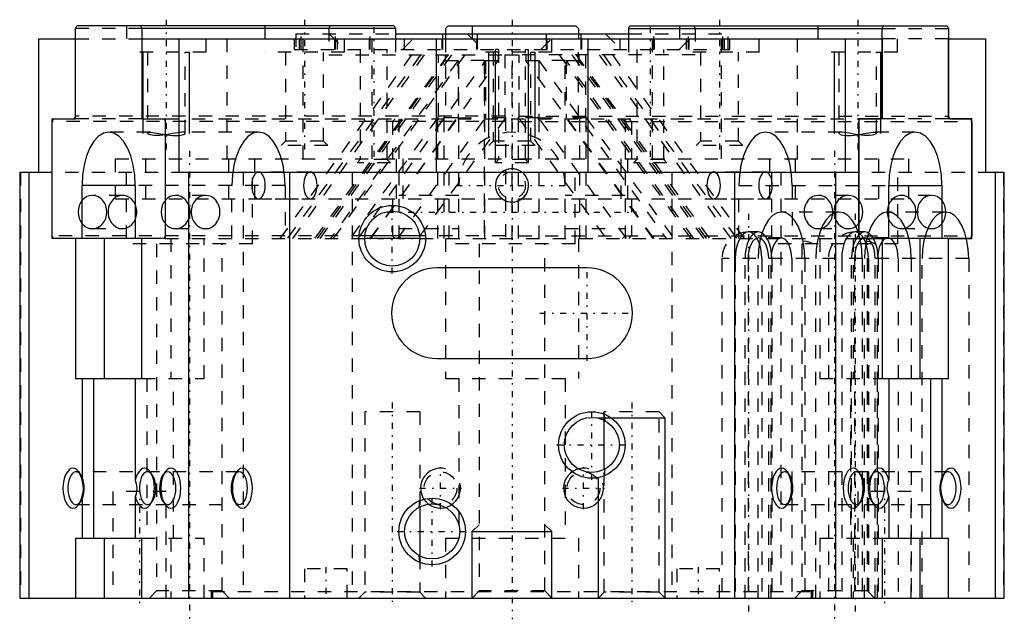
# Model space of a CAD drawing. Extents: x -37 to 37, y -1.6 to 43.5.
import ezdxf

# ---------------------------------------------------------------- set-up
doc = ezdxf.new("R2010")
doc.units = 0
doc.linetypes.add('CENTER', pattern=[1.5, 0.45, -0.5, 0.05, -0.5])
doc.linetypes.add('DASHED', pattern=[2, 1, -1])
for name, color, linetype in [('AM_0', 7, 'CONTINUOUS'), ('AM_2', 5, 'CONTINUOUS'), ('AM_3', 6, 'DASHED'), ('AM_5', 3, 'CONTINUOUS'), ('AM_7', 4, 'CENTER')]:
    doc.layers.add(name, color=color, linetype=linetype)

msp = doc.modelspace()

# ---------------------------------------------------------------- linework, layer by layer
at = {"layer": 'AM_0'}
for p, q in [((-32.811, 42.8), (-32.711, 43)), ((-8.858, 43), (-32.711, 43)), ((-27.911, 43), (-27.811, 42.8)), ((-8.858, 43), (-8.758, 42.8)), ((-4.8, 43), (-5, 42.8)), ((-4.8, 43), (4.8, 43)), ((5, 42.8), (4.8, 43)), ((8.758, 42.8), (8.858, 43)), ((8.858, 43), (32.711, 43)), ((27.811, 42.8), (27.911, 43)), ((32.711, 43), (32.811, 42.8)), ((-32.811, 36.2), (-32.811, 42.8)), ((-8.758, 42.8), (-27.811, 42.8)), ((-27.811, 42.8), (-27.811, 36.2)), ((-8.758, 42.8), (-8.758, 42)), ((-8.758, 42.4), (8.758, 42.4)), ((-5, 42.8), (-5, 42.4)), ((5, 42.8), (5, 42.4)), ((8.758, 42.8), (8.758, 42)), ((8.758, 42.8), (27.811, 42.8)), ((27.811, 36.2), (27.811, 42.8)), ((32.811, 42.8), (32.811, 36.2)), ((-35.584, 42), (-32.811, 42)), ((-35.584, 42), (-35.584, 32)), ((-32.811, 36), (-32.811, 42)), ((-27.811, 42), (27.811, 42)), ((-27.811, 42), (-27.811, 36)), ((-25.038, 42), (-25.038, 32)), ((25.038, 42), (25.038, 32)), ((27.811, 42), (27.811, 36)), ((32.811, 42), (35.584, 42)), ((32.811, 36), (32.811, 42)), ((35.584, 42), (35.584, 32)), ((-34.561, 35.8), (-34.461, 36)), ((-34.561, 27), (-34.561, 36)), ((-34.561, 36), (-32.811, 36)), ((-34.561, 27.2), (-34.561, 35.8)), ((-34.461, 36), (-32.911, 36)), ((-32.911, 36), (-32.811, 36.2)), ((-27.811, 36.2), (-27.711, 36)), ((-27.811, 36), (-26.061, 36)), ((-27.711, 36), (-26.161, 36)), ((-26.161, 36), (-26.061, 35.8)), ((-26.061, 36), (-26.061, 27)), ((-26.061, 35.8), (-26.061, 27.2)), ((26.061, 35.8), (26.161, 36)), ((26.061, 36), (26.061, 27)), ((27.811, 36), (26.061, 36)), ((26.061, 27.2), (26.061, 35.8)), ((26.161, 36), (27.711, 36)), ((27.711, 36), (27.811, 36.2)), ((32.811, 36.2), (32.911, 36)), ((34.561, 36), (32.811, 36)), ((32.911, 36), (34.461, 36)), ((34.461, 36), (34.561, 35.8)), ((34.561, 27), (34.561, 36)), ((34.561, 35.8), (34.561, 27.2)), ((-37, 32), (-37, 0)), ((-37, 32), (-35.584, 32)), ((-36.311, 32), (-36.311, 0)), ((-25.038, 32), (25.038, 32)), ((-24.311, 32), (-24.311, 0)), ((-16.733, 32), (-16.733, 0)), ((16.733, 32), (16.733, 0)), ((24.311, 32), (24.311, 0)), ((35.584, 32), (37, 32)), ((36.311, 32), (36.311, 0)), ((37, 0), (37, 32)), ((-32.311, 27), (-32.311, 31)), ((-28.311, 31), (-28.311, 27)), ((28.311, 27), (28.311, 31)), ((32.311, 31), (32.311, 27)), ((-34.461, 27), (-34.561, 27.2)), ((-32.811, 27), (-34.561, 27)), ((-26.161, 27), (-34.461, 27)), ((-32.811, 27), (-32.811, 16.5)), ((-26.061, 27), (-27.811, 27)), ((-27.811, 16.5), (-27.811, 27)), ((-26.061, 27.2), (-26.161, 27)), ((-6.933, 27), (-11.067, 27)), ((-6.943, 27.2), (-11.057, 27.2)), ((26.161, 27), (26.061, 27.2)), ((26.061, 27), (27.811, 27)), ((34.461, 27), (26.161, 27)), ((27.811, 27), (27.811, 16.5)), ((32.811, 27), (34.561, 27)), ((32.811, 16.5), (32.811, 27)), ((34.561, 27.2), (34.461, 27)), ((5.65, 24.8), (-5.65, 24.8)), ((-5.65, 18), (5.65, 18)), ((-32.811, 16.5), (-27.811, 16.5)), ((-32.311, 16.5), (-32.311, 8.849)), ((-28.311, 16.5), (-28.311, 8.849)), ((27.811, 16.5), (32.811, 16.5)), ((28.311, 16.5), (28.311, 8.849)), ((32.311, 16.5), (32.311, 8.849)), ((6.933, 9.656), (6.933, 13.344)), ((-32.311, 7.651), (-32.311, 4.5)), ((-28.311, 7.651), (-28.311, 4.5)), ((28.311, 7.651), (28.311, 4.5)), ((32.311, 7.651), (32.311, 4.5)), ((-6.933, 6.844), (-6.933, 3.156)), ((-32.811, 4.5), (-32.811, 0)), ((-32.811, 4.5), (-27.811, 4.5)), ((-27.811, 0), (-27.811, 4.5)), ((27.811, 4.5), (27.811, 0)), ((27.811, 4.5), (32.811, 4.5)), ((32.811, 0), (32.811, 4.5)), ((-37, 0), (37, 0))]:
    msp.add_line(p, q, dxfattribs=at)
for points in [[(-28.311, 31), (-28.349, 31.78), (-28.463, 32.531), (-28.648, 33.222), (-28.897, 33.828), (-29.2, 34.326), (-29.546, 34.696), (-29.921, 34.923), (-30.311, 35), (-30.701, 34.923), (-31.076, 34.696), (-31.422, 34.326), (-31.725, 33.828), (-31.974, 33.222), (-32.159, 32.531), (-32.272, 31.78), (-32.311, 31)], [(32.311, 31), (32.272, 31.78), (32.159, 32.531), (31.974, 33.222), (31.725, 33.828), (31.422, 34.326), (31.076, 34.696), (30.701, 34.923), (30.311, 35), (29.921, 34.923), (29.546, 34.696), (29.2, 34.326), (28.897, 33.828), (28.648, 33.222), (28.463, 32.531), (28.349, 31.78), (28.311, 31)], [(-28.311, 29.557), (-28.425, 29.767), (-28.573, 29.947), (-28.748, 30.089), (-28.945, 30.189), (-29.154, 30.242), (-29.369, 30.246), (-29.58, 30.201), (-29.779, 30.109), (-29.959, 29.974), (-30.111, 29.8), (-30.232, 29.595), (-30.315, 29.367), (-30.357, 29.124), (-30.357, 28.876), (-30.315, 28.633), (-30.232, 28.405), (-30.111, 28.2), (-29.959, 28.026), (-29.779, 27.891), (-29.58, 27.799), (-29.369, 27.754), (-29.154, 27.758), (-28.945, 27.811), (-28.748, 27.911), (-28.573, 28.053), (-28.425, 28.233), (-28.311, 28.443)], [(28.311, 28.443), (28.425, 28.233), (28.573, 28.053), (28.748, 27.911), (28.945, 27.811), (29.154, 27.758), (29.369, 27.754), (29.58, 27.799), (29.779, 27.891), (29.959, 28.026), (30.111, 28.2), (30.232, 28.405), (30.315, 28.633), (30.357, 28.876), (30.357, 29.124), (30.315, 29.367), (30.232, 29.595), (30.111, 29.8), (29.959, 29.974), (29.779, 30.109), (29.58, 30.201), (29.369, 30.246), (29.154, 30.242), (28.945, 30.189), (28.748, 30.089), (28.573, 29.947), (28.425, 29.767), (28.311, 29.557)], [(-32.311, 8.849), (-32.382, 9.105), (-32.477, 9.327), (-32.591, 9.509), (-32.721, 9.643), (-32.861, 9.725), (-33.006, 9.75), (-33.151, 9.718), (-33.291, 9.631), (-33.419, 9.492), (-33.532, 9.305), (-33.624, 9.078), (-33.692, 8.82), (-33.734, 8.541), (-33.748, 8.25), (-33.734, 7.959), (-33.692, 7.68), (-33.624, 7.422), (-33.532, 7.195), (-33.419, 7.008), (-33.291, 6.869), (-33.151, 6.782), (-33.006, 6.75), (-32.861, 6.775), (-32.721, 6.857), (-32.591, 6.991), (-32.477, 7.173), (-32.382, 7.395), (-32.311, 7.651)], [(-28.311, 7.651), (-28.24, 7.395), (-28.145, 7.173), (-28.031, 6.991), (-27.901, 6.857), (-27.761, 6.775), (-27.615, 6.75), (-27.47, 6.782), (-27.331, 6.869), (-27.203, 7.008), (-27.09, 7.195), (-26.998, 7.422), (-26.93, 7.68), (-26.888, 7.959), (-26.873, 8.25), (-26.888, 8.541), (-26.93, 8.82), (-26.998, 9.078), (-27.09, 9.305), (-27.203, 9.492), (-27.331, 9.631), (-27.47, 9.718), (-27.615, 9.75), (-27.761, 9.725), (-27.901, 9.643), (-28.031, 9.509), (-28.145, 9.327), (-28.24, 9.105), (-28.311, 8.849)], [(28.311, 8.849), (28.24, 9.105), (28.145, 9.327), (28.031, 9.509), (27.901, 9.643), (27.761, 9.725), (27.615, 9.75), (27.47, 9.718), (27.331, 9.631), (27.203, 9.492), (27.09, 9.305), (26.998, 9.078), (26.93, 8.82), (26.888, 8.541), (26.873, 8.25), (26.888, 7.959), (26.93, 7.68), (26.998, 7.422), (27.09, 7.195), (27.203, 7.008), (27.331, 6.869), (27.47, 6.782), (27.615, 6.75), (27.761, 6.775), (27.901, 6.857), (28.031, 6.991), (28.145, 7.173), (28.24, 7.395), (28.311, 7.651)], [(32.311, 7.651), (32.382, 7.395), (32.477, 7.173), (32.591, 6.991), (32.721, 6.857), (32.861, 6.775), (33.006, 6.75), (33.151, 6.782), (33.291, 6.869), (33.419, 7.008), (33.532, 7.195), (33.624, 7.422), (33.692, 7.68), (33.734, 7.959), (33.748, 8.25), (33.734, 8.541), (33.692, 8.82), (33.624, 9.078), (33.532, 9.305), (33.419, 9.492), (33.291, 9.631), (33.151, 9.718), (33.006, 9.75), (32.861, 9.725), (32.721, 9.643), (32.591, 9.509), (32.477, 9.327), (32.382, 9.105), (32.311, 8.849)], [(-32.487, 9.348), (-32.598, 9.434), (-32.716, 9.476), (-32.835, 9.471), (-32.951, 9.421), (-33.061, 9.327), (-33.159, 9.192), (-33.242, 9.022), (-33.308, 8.823), (-33.353, 8.603), (-33.376, 8.369), (-33.376, 8.131), (-33.353, 7.897), (-33.308, 7.677), (-33.242, 7.478), (-33.159, 7.308), (-33.061, 7.173), (-32.951, 7.079), (-32.835, 7.029), (-32.716, 7.024), (-32.598, 7.066), (-32.487, 7.152)], [(-27.112, 9.348), (-27.223, 9.434), (-27.341, 9.476), (-27.46, 9.471), (-27.576, 9.421), (-27.686, 9.327), (-27.784, 9.192), (-27.867, 9.022), (-27.933, 8.823), (-27.978, 8.603), (-28.001, 8.369), (-28.001, 8.131), (-27.978, 7.897), (-27.933, 7.677), (-27.867, 7.478), (-27.784, 7.308), (-27.686, 7.173), (-27.576, 7.079), (-27.46, 7.029), (-27.341, 7.024), (-27.223, 7.066), (-27.112, 7.152)], [(27.112, 7.152), (27.223, 7.066), (27.341, 7.024), (27.46, 7.029), (27.576, 7.079), (27.686, 7.173), (27.784, 7.308), (27.867, 7.478), (27.933, 7.677), (27.978, 7.897), (28.001, 8.131), (28.001, 8.369), (27.978, 8.603), (27.933, 8.823), (27.867, 9.022), (27.784, 9.192), (27.686, 9.327), (27.576, 9.421), (27.46, 9.471), (27.341, 9.476), (27.223, 9.434), (27.112, 9.348)], [(32.487, 7.152), (32.598, 7.066), (32.716, 7.024), (32.835, 7.029), (32.951, 7.079), (33.061, 7.173), (33.159, 7.308), (33.242, 7.478), (33.308, 7.677), (33.353, 7.897), (33.376, 8.131), (33.376, 8.369), (33.353, 8.603), (33.308, 8.823), (33.242, 9.022), (33.159, 9.192), (33.061, 9.327), (32.951, 9.421), (32.835, 9.471), (32.716, 9.476), (32.598, 9.434), (32.487, 9.348)]]:
    msp.add_lwpolyline(points, dxfattribs=at)
for points in [[(-32.311, 7.651, 0), (-32.236, 7.924, 0), (-32.203, 8.217, 0), (-32.221, 8.489, 0), (-32.283, 8.763, 0), (-32.311, 8.849, 0)], [(-28.311, 8.849, 0), (-28.236, 8.576, 0), (-28.203, 8.283, 0), (-28.221, 8.011, 0), (-28.283, 7.737, 0), (-28.311, 7.651, 0)], [(28.311, 7.651, 0), (28.236, 7.924, 0), (28.203, 8.217, 0), (28.221, 8.489, 0), (28.283, 8.763, 0), (28.311, 8.849, 0)], [(32.311, 8.849, 0), (32.236, 8.576, 0), (32.203, 8.283, 0), (32.221, 8.011, 0), (32.283, 7.737, 0), (32.311, 7.651, 0)]]:
    msp.add_polyline3d(points, dxfattribs=at)
for centre in [(-9, 27), (6, 11.5), (-6, 5)]:
    msp.add_circle(centre, 2.067, dxfattribs=at)
for centre, start, end in [((-5.65, 21.4), 90, 270), ((5.65, 21.4), 270, 90)]:
    msp.add_arc(centre, 3.4, start, end, dxfattribs=at)
at = {"layer": 'AM_2'}
for p, q in [((-5.19, 42), (-5.19, 42.4)), ((-2.592, 42), (-2.592, 42.4)), ((2.592, 42), (2.592, 42.4)), ((5.19, 42), (5.19, 42.4)), ((-5.694, 42), (-5.694, 32)), ((5.694, 42), (5.694, 32)), ((-28.311, 31), (-32.311, 31)), ((28.311, 31), (32.311, 31)), ((-30.646, 27), (-30.646, 16.5)), ((30.646, 27), (30.646, 16.5)), ((-31.445, 16.5), (-31.445, 4.5)), ((31.445, 16.5), (31.445, 4.5)), ((-30.646, 4.5), (-30.646, 0)), ((30.646, 4.5), (30.646, 0))]:
    msp.add_line(p, q, dxfattribs=at)
at = {"layer": 'AM_3'}
for p, q in [((-28.981, 43), (-28.981, 41)), ((-22.981, 41), (-22.981, 43)), ((-18.588, 43), (-18.588, 41)), ((-13.758, 42.8), (-13.658, 43)), ((-12.588, 41), (-12.588, 43)), ((-3, 43), (-3, 41)), ((3, 41), (3, 43)), ((12.588, 43), (12.588, 41)), ((13.658, 43), (13.758, 42.8)), ((18.588, 41), (18.588, 43)), ((22.981, 43), (22.981, 41)), ((28.981, 41), (28.981, 43)), ((-27.811, 42.8), (-32.811, 42.8)), ((-16.247, 42.4), (-16.247, 41.2)), ((-16.247, 42.4), (-8.758, 42.4)), ((-15.845, 41.2), (-15.845, 42.4)), ((-13.758, 42.8), (-13.758, 40.8)), ((-13.752, 42.4), (-12.552, 41.2)), ((-13.253, 41.2), (-13.253, 42.4)), ((-10.655, 41.2), (-10.655, 42.4)), ((-8.232, 41.2), (-7.032, 42.4)), ((-5, 42.4), (-5, 42)), ((-3.36, 42.4), (-2.16, 41.2)), ((2.16, 41.2), (3.36, 42.4)), ((5, 42.4), (5, 42)), ((7.032, 42.4), (8.232, 41.2)), ((8.758, 42.4), (16.247, 42.4)), ((10.655, 41.2), (10.655, 42.4)), ((12.552, 41.2), (13.752, 42.4)), ((13.253, 41.2), (13.253, 42.4)), ((13.758, 42.8), (13.758, 40.8)), ((15.845, 41.2), (15.845, 42.4)), ((16.247, 41.2), (16.247, 42.4)), ((27.811, 42.8), (32.811, 42.8)), ((-32.811, 42), (-27.811, 42)), ((-21.423, 42), (-21.423, 32)), ((-16.363, 42), (-16.363, 41.2)), ((-15.961, 41.2), (-15.961, 42)), ((-15.729, 42), (-15.729, 32)), ((-13.311, 41.2), (-13.311, 42)), ((-13.104, 41.2), (-13.104, 42)), ((-10.713, 41.2), (-10.713, 42)), ((-10.546, 42), (-10.546, 32)), ((-8.758, 42), (-8.758, 40.8)), ((-8.104, 42), (-8.104, 41.2)), ((-5.248, 41.2), (-5.248, 42)), ((-5.19, 41.2), (-5.19, 42)), ((-5, 42), (-5, 36)), ((-2.65, 41.2), (-2.65, 42)), ((-2.592, 41.2), (-2.592, 42)), ((2.592, 41.2), (2.592, 42)), ((2.65, 41.2), (2.65, 42)), ((5, 36), (5, 42)), ((5.19, 41.2), (5.19, 42)), ((5.248, 41.2), (5.248, 42)), ((8.104, 42), (8.104, 41.2)), ((8.758, 42), (8.758, 40.8)), ((10.546, 42), (10.546, 32)), ((10.713, 41.2), (10.713, 42)), ((13.104, 41.2), (13.104, 42)), ((13.311, 41.2), (13.311, 42)), ((15.729, 42), (15.729, 32)), ((15.961, 41.2), (15.961, 42)), ((16.363, 41.2), (16.363, 42)), ((21.423, 42), (21.423, 32)), ((32.811, 42), (27.811, 42)), ((-22.981, 41), (-28.981, 41)), ((-27.406, 41), (-27.406, 34.935)), ((-24.556, 34.935), (-24.556, 41)), ((-12.588, 41), (-18.588, 41)), ((-7.556, 40.8), (-17.441, 27)), ((-17.013, 41), (-17.013, 34.325)), ((-6.871, 40.8), (-16.899, 27)), ((-16.466, 27), (-6.581, 40.8)), ((-16.363, 41.2), (16.363, 41.2)), ((-4.821, 40.8), (-14.849, 27)), ((-14.416, 27), (-4.531, 40.8)), ((-14.163, 34.325), (-14.163, 41)), ((-13.758, 40.8), (-0.531, 40.8)), ((-3.556, 40.8), (-13.441, 27)), ((-11.399, 41.2), (-11.399, 32.944)), ((-9.386, 32.944), (-9.386, 41.2)), ((-5.531, 36.2), (-5.531, 40.8)), ((-5.031, 40.8), (-5.031, 40.384)), ((-4, 27), (-4, 40.8)), ((3, 41), (-3, 41)), ((-2.05, 27), (-2.05, 40.8)), ((-1.425, 41), (-1.425, 34.325)), ((-1.031, 40.8), (-1.031, 40.384)), ((-1.006, 41.2), (-1.006, 32.944)), ((-0.531, 40.8), (-0.531, 36.2)), ((-0.531, 40.8), (0.531, 40.8)), ((0, 27), (0, 41.2)), ((13.758, 40.8), (0.531, 40.8)), ((0.531, 36.2), (0.531, 40.8)), ((1.006, 32.944), (1.006, 41.2)), ((1.031, 40.8), (1.031, 40.384)), ((1.425, 34.325), (1.425, 41)), ((2.05, 27), (2.05, 40.8)), ((3.556, 40.8), (13.441, 27)), ((4, 27), (4, 40.8)), ((14.416, 27), (4.531, 40.8)), ((4.821, 40.8), (14.849, 27)), ((5.031, 40.8), (5.031, 40.384)), ((5.531, 40.8), (5.531, 36.2)), ((16.466, 27), (6.581, 40.8)), ((6.871, 40.8), (16.899, 27)), ((7.556, 40.8), (17.441, 27)), ((9.386, 41.2), (9.386, 32.944)), ((11.399, 32.944), (11.399, 41.2)), ((18.588, 41), (12.588, 41)), ((14.163, 41), (14.163, 34.325)), ((17.013, 34.325), (17.013, 41)), ((28.981, 41), (22.981, 41)), ((24.556, 41), (24.556, 34.935)), ((27.406, 34.935), (27.406, 41)), ((-14.618, 27), (-5.031, 40.384)), ((-4.056, 40.384), (-13.643, 27)), ((-11.568, 27), (-1.981, 40.384)), ((-10.618, 27), (-1.031, 40.384)), ((-5.031, 40.384), (-4.056, 40.384)), ((-4.056, 40.384), (-4.056, 36.081)), ((-2.1, 40.384), (-4, 40.384)), ((-2.1, 40.384), (-2.1, 27)), ((-1.981, 40.384), (-1.981, 36.081)), ((-1.981, 40.384), (-1.031, 40.384)), ((10.68, 27), (1.031, 40.384)), ((1.031, 40.384), (2.006, 40.384)), ((2.006, 40.384), (2.006, 36.081)), ((2.006, 40.384), (11.593, 27)), ((4, 40.384), (2.05, 40.384)), ((4.081, 40.384), (4.081, 36.081)), ((13.668, 27), (4.081, 40.384)), ((4.081, 40.384), (5.031, 40.384)), ((14.618, 27), (5.031, 40.384)), ((-0.481, 35.8), (-34.561, 35.8)), ((-0.531, 36.2), (-32.811, 36.2)), ((-27.811, 36), (-32.811, 36)), ((-26.061, 36), (26.061, 36)), ((-5.581, 36.081), (-12.18, 27)), ((-10.655, 27), (-4.056, 36.081)), ((-8.981, 35.8), (-8.781, 36)), ((-8.981, 35.8), (-8.981, 33)), ((-8.58, 27), (-1.981, 36.081)), ((-8.3, 36), (-8.5, 35.8)), ((-8.5, 36), (-8.5, 27)), ((-0.481, 36.081), (-7.08, 27)), ((-5.681, 36), (-5.581, 36.1)), ((-5.581, 36.1), (-5.531, 36.2)), ((-5.581, 27), (-5.581, 36.1)), ((-4.056, 36.081), (-5.581, 36.081)), ((-5, 36.2), (-5.2, 36)), ((-5.1, 27), (-5.1, 36.1)), ((-4.056, 36.081), (-2.1, 36.081)), ((-0.481, 36.081), (-1.981, 36.081)), ((-0.531, 36.2), (-0.481, 36.1)), ((-0.481, 36.1), (-0.481, 27)), ((0.481, 36.1), (0.531, 36.2)), ((0.481, 36), (0.481, 36.1)), ((2.006, 36.081), (0.481, 36.081)), ((0.481, 36.081), (7.08, 27)), ((0.481, 27), (0.481, 36)), ((0.481, 35.8), (34.561, 35.8)), ((0.531, 36.2), (32.811, 36.2)), ((8.605, 27), (2.006, 36.081)), ((2.05, 36.081), (4.081, 36.081)), ((5.581, 36.081), (4.081, 36.081)), ((10.618, 27), (4.081, 36.081)), ((5.2, 36), (5, 36.2)), ((5.1, 27), (5.1, 36.1)), ((5.531, 36.2), (5.581, 36.1)), ((5.581, 36.1), (5.681, 36)), ((5.581, 27), (5.581, 36.1)), ((5.581, 36.081), (12.18, 27)), ((8.5, 35.8), (8.3, 36)), ((8.5, 36), (8.5, 27)), ((8.781, 36), (8.981, 35.8)), ((8.981, 35.8), (8.981, 33)), ((32.811, 36), (27.811, 36)), ((-27.21, 35), (-30.311, 35)), ((-19.053, 35), (-24.751, 35)), ((24.751, 35), (19.053, 35)), ((30.311, 35), (27.21, 35)), ((-17.013, 34.325), (-17.338, 34)), ((-14.163, 34.325), (-17.013, 34.325)), ((-13.838, 34), (-14.163, 34.325)), ((-1.425, 34.325), (-1.75, 34)), ((1.425, 34.325), (-1.425, 34.325)), ((1.75, 34), (1.425, 34.325)), ((14.163, 34.325), (13.838, 34)), ((17.013, 34.325), (14.163, 34.325)), ((17.338, 34), (17.013, 34.325)), ((-13.838, 34), (-17.338, 34)), ((1.75, 34), (-1.75, 34)), ((17.338, 34), (13.838, 34)), ((-29.798, 30), (-29.798, 33)), ((-29.798, 33), (-0.481, 33)), ((-27.542, 33), (-27.542, 30)), ((-21.298, 33), (-21.298, 30)), ((-19.342, 33), (-19.342, 30)), ((-11.399, 32.944), (-11.642, 32.7)), ((-9.142, 32.7), (-11.642, 32.7)), ((-9.386, 32.944), (-11.399, 32.944)), ((-9.142, 32.7), (-9.386, 32.944)), ((-8.681, 30), (-8.681, 33)), ((-8.2, 33), (-8.2, 30)), ((-1.006, 32.944), (-1.25, 32.7)), ((1.25, 32.7), (-1.25, 32.7)), ((1.006, 32.944), (-1.006, 32.944)), ((0.481, 33), (29.798, 33)), ((1.25, 32.7), (1.006, 32.944)), ((8.2, 30), (8.2, 33)), ((8.681, 33), (8.681, 30)), ((9.386, 32.944), (9.142, 32.7)), ((11.642, 32.7), (9.142, 32.7)), ((11.399, 32.944), (9.386, 32.944)), ((11.642, 32.7), (11.399, 32.944)), ((19.342, 33), (19.342, 30)), ((21.298, 30), (21.298, 33)), ((27.542, 33), (27.542, 30)), ((29.798, 33), (29.798, 30)), ((-36.945, 32), (-36.945, 0)), ((-35.584, 32), (-25.038, 32)), ((-28.999, 32), (-28.999, 26.6)), ((-20.212, 32), (-20.212, 0)), ((-19.499, 26.6), (-19.499, 32)), ((-15.155, 32.007), (-19.053, 32.007)), ((-12, 32), (-12, 0)), ((-4.75, 32), (-4.75, 26.6)), ((4.75, 26.6), (4.75, 32)), ((12, 32), (12, 0)), ((19.053, 32.007), (15.155, 32.007)), ((19.499, 32), (19.499, 26.6)), ((20.212, 32), (20.212, 0)), ((25.038, 32), (35.584, 32)), ((28.999, 26.6), (28.999, 32)), ((36.945, 32), (36.945, 0)), ((-17.053, 31), (-28.311, 31)), ((-21.053, 27), (-21.053, 31)), ((-17.053, 31), (-17.053, 27)), ((17.053, 27), (17.053, 31)), ((17.053, 31), (28.311, 31)), ((21.053, 31), (21.053, 27)), ((-29.28, 30.25), (-31.53, 30.25)), ((-29.798, 30), (-0.481, 30)), ((-23.03, 30.25), (-25.28, 30.25)), ((-19.053, 29.993), (-15.155, 29.993)), ((-8.981, 30), (-8.981, 27.2)), ((-4, 30.25), (-8.5, 30.25)), ((0.481, 30), (29.798, 30)), ((8.5, 30.25), (4, 30.25)), ((8.981, 30), (8.981, 27.2)), ((15.155, 29.993), (19.053, 29.993)), ((25.28, 30.25), (23.03, 30.25)), ((31.53, 30.25), (29.28, 30.25)), ((24.579, 29), (20.249, 29)), ((32.579, 29), (28.249, 29)), ((-31.53, 27.75), (-29.28, 27.75)), ((-25.28, 27.75), (-23.03, 27.75)), ((-8.5, 27.75), (-4, 27.75)), ((4, 27.75), (8.5, 27.75)), ((18.517, 27.5), (17.781, 27.5)), ((23.03, 27.75), (25.28, 27.75)), ((26.517, 27.5), (25.781, 27.5)), ((29.28, 27.75), (31.53, 27.75)), ((-11.057, 27.2), (-34.561, 27.2)), ((-26.061, 27), (-11.067, 27)), ((-25.646, 27), (-25.646, 16.5)), ((-23.146, 16.5), (-23.146, 27)), ((-8.781, 27), (-8.981, 27.2)), ((-8.5, 27.2), (-8.3, 27)), ((-0.481, 27.2), (-6.943, 27.2)), ((-6.933, 27), (26.061, 27)), ((-5, 27), (-5, 16.5)), ((0.481, 27), (0.481, 27.2)), ((0.481, 27.2), (34.561, 27.2)), ((5, 27), (5, 16.5)), ((8.3, 27), (8.5, 27.2)), ((8.981, 27.2), (8.781, 27)), ((20.249, 27.05), (18.517, 27.05)), ((21.874, 26.6), (21.874, 26.799)), ((23.146, 27), (23.146, 16.5)), ((25.646, 27), (25.646, 16.5)), ((28.249, 27.05), (26.517, 27.05)), ((26.624, 26.799), (26.624, 26.6)), ((-19.499, 26.6), (-28.999, 26.6)), ((-26.707, 26.6), (-26.707, 0.542)), ((-21.79, 0.542), (-21.79, 26.6)), ((4.75, 26.6), (-4.75, 26.6)), ((-2.459, 26.6), (-2.459, 0.542)), ((2.459, 0.542), (2.459, 26.6)), ((28.999, 26.6), (19.499, 26.6)), ((21.79, 26.6), (21.79, 0.542)), ((26.707, 0.542), (26.707, 26.6)), ((15.781, 25.5), (15.781, 0)), ((34.329, 25.5), (15.781, 25.5)), ((16.781, 25.5), (16.781, 0)), ((17.517, 0), (17.517, 25.5)), ((17.742, 25.5), (17.742, 0)), ((18.499, 0), (18.499, 25.5)), ((18.781, 25.5), (18.781, 0)), ((19.292, 0), (19.292, 25.5)), ((19.474, 0), (19.474, 25.5)), ((19.517, 25.5), (19.517, 0)), ((21.024, 25.5), (21.024, 0)), ((21.999, 25.5), (21.999, 0)), ((22.829, 0), (22.829, 25.5)), ((23.781, 25.5), (23.781, 0)), ((24.781, 25.5), (24.781, 0)), ((25.517, 0), (25.517, 25.5)), ((25.742, 25.5), (25.742, 0)), ((26.329, 25.5), (26.329, 0)), ((26.499, 0), (26.499, 25.5)), ((26.781, 25.5), (26.781, 0)), ((27.292, 0), (27.292, 25.5)), ((27.474, 0), (27.474, 25.5)), ((27.517, 25.5), (27.517, 0)), ((29.024, 25.5), (29.024, 0)), ((29.999, 25.5), (29.999, 0)), ((30.829, 0), (30.829, 25.5)), ((34.329, 25.5), (34.329, 0)), ((-27.811, 16.5), (-23.146, 16.5)), ((-27.445, 16.5), (-27.445, 4.5)), ((-25.445, 4.5), (-25.445, 16.5)), ((-5, 16.5), (5, 16.5)), ((-4, 16.5), (-4, 4.5)), ((4, 16.5), (4, 4.5)), ((23.146, 16.5), (27.811, 16.5)), ((25.445, 16.5), (25.445, 4.5)), ((27.445, 16.5), (27.445, 4.5)), ((-11.067, 14), (-11.067, 0.433)), ((-6.933, 14), (-11.067, 14)), ((-6.933, 14), (-6.933, 6.844)), ((6.933, 13.344), (6.933, 14)), ((11.067, 14), (6.933, 14)), ((6.933, 13.819), (6.979, 13.321)), ((11.067, 0.433), (11.067, 14)), ((6.979, 9.679), (6.933, 9.181)), ((6.933, 0.433), (6.933, 9.656)), ((-20.496, 9.479), (-32.764, 9.479)), ((-32.409, 9.254), (-32.565, 9.475)), ((-27.034, 9.254), (-27.19, 9.475)), ((-26.07, 9.475), (-26.226, 9.254)), ((-20.695, 9.475), (-20.851, 9.254)), ((32.764, 9.479), (20.496, 9.479)), ((20.851, 9.254), (20.695, 9.475)), ((26.226, 9.254), (26.07, 9.475)), ((27.19, 9.475), (27.034, 9.254)), ((32.565, 9.475), (32.409, 9.254)), ((-30, 8), (-30, 0)), ((-26, 8), (-30, 8)), ((-26, 0), (-26, 8)), ((26, 8), (26, 0)), ((30, 8), (26, 8)), ((30, 0), (30, 8)), ((-32.764, 7.02), (-20.496, 7.02)), ((-32.565, 7.025), (-32.409, 7.246)), ((-27.19, 7.025), (-27.034, 7.246)), ((-26.226, 7.246), (-26.07, 7.025)), ((-20.851, 7.246), (-20.695, 7.025)), ((-6.979, 6.821), (-6.933, 7.319)), ((20.496, 7.02), (32.764, 7.02)), ((20.695, 7.025), (20.851, 7.246)), ((26.07, 7.025), (26.226, 7.246)), ((27.034, 7.246), (27.19, 7.025)), ((32.409, 7.246), (32.565, 7.025)), ((-27.811, 4.5), (-23.146, 4.5)), ((-25.646, 4.5), (-25.646, 0)), ((-23.146, 0), (-23.146, 4.5)), ((-5, 4.5), (5, 4.5)), ((-5, 4.5), (-5, 0)), ((5, 4.5), (5, 0)), ((23.146, 4.5), (23.146, 0)), ((23.146, 4.5), (27.811, 4.5)), ((25.646, 4.5), (25.646, 0)), ((-6.933, 2.681), (-6.979, 3.179)), ((-6.933, 3.156), (-6.933, 0.433)), ((-15.6, 2.2), (-15.6, 0)), ((-12.4, 2.2), (-15.6, 2.2)), ((-12.4, 0), (-12.4, 2.2)), ((12.4, 2.2), (12.4, 0)), ((15.6, 2.2), (12.4, 2.2)), ((15.6, 0), (15.6, 2.2)), ((-26.707, 0.542), (-27.249, 0)), ((-21.79, 0.542), (-26.707, 0.542)), ((-22.6, 0.5), (-22.6, 0)), ((-22.6, 0.5), (22.6, 0.5)), ((-22.5, 0.5), (-22.5, 0)), ((-21.249, 0), (-21.79, 0.542)), ((-11.067, 0.433), (-11.5, 0)), ((-6.933, 0.433), (-11.067, 0.433)), ((-6.5, 0), (-6.933, 0.433)), ((-2.459, 0.542), (-3, 0)), ((2.459, 0.542), (-2.459, 0.542)), ((3, 0), (2.459, 0.542)), ((6.933, 0.433), (6.5, 0)), ((11.067, 0.433), (6.933, 0.433)), ((11.5, 0), (11.067, 0.433)), ((21.79, 0.542), (21.249, 0)), ((26.707, 0.542), (21.79, 0.542)), ((22.5, 0), (22.5, 0.5)), ((22.6, 0), (22.6, 0.5)), ((27.249, 0), (26.707, 0.542))]:
    msp.add_line(p, q, dxfattribs=at)
for points in [[(-17.053, 31), (-17.091, 31.78), (-17.205, 32.531), (-17.39, 33.222), (-17.638, 33.828), (-17.941, 34.326), (-18.287, 34.696), (-18.662, 34.923), (-19.053, 35), (-19.443, 34.923), (-19.818, 34.696), (-20.164, 34.326), (-20.467, 33.828), (-20.715, 33.222), (-20.9, 32.531), (-21.014, 31.78), (-21.053, 31)], [(21.053, 31), (21.014, 31.78), (20.9, 32.531), (20.715, 33.222), (20.467, 33.828), (20.164, 34.326), (19.818, 34.696), (19.443, 34.923), (19.053, 35), (18.662, 34.923), (18.287, 34.696), (17.941, 34.326), (17.638, 33.828), (17.39, 33.222), (17.205, 32.531), (17.091, 31.78), (17.053, 31)], [(-28.311, 28.443), (-28.239, 28.658), (-28.202, 28.885), (-28.202, 29.115), (-28.239, 29.342), (-28.311, 29.557)], [(21.874, 26.799), (21.715, 27.411), (21.499, 27.948), (21.235, 28.391), (20.933, 28.722), (20.604, 28.927), (20.261, 29), (19.918, 28.937), (19.588, 28.741), (19.283, 28.419), (19.016, 27.984), (18.796, 27.452), (18.633, 26.845), (18.533, 26.186), (18.499, 25.5)], [(26.329, 25.5), (26.295, 26.183), (26.196, 26.839), (26.034, 27.444), (25.816, 27.975), (25.551, 28.41), (25.249, 28.734), (24.92, 28.933), (24.579, 29), (24.237, 28.933), (23.909, 28.734), (23.607, 28.41), (23.341, 27.975), (23.124, 27.444), (22.962, 26.839), (22.862, 26.183), (22.829, 25.5)], [(29.999, 25.5), (29.965, 26.186), (29.864, 26.845), (29.701, 27.452), (29.482, 27.984), (29.214, 28.419), (28.91, 28.741), (28.579, 28.937), (28.236, 29), (27.894, 28.927), (27.565, 28.722), (27.262, 28.391), (26.998, 27.948), (26.782, 27.411), (26.624, 26.799)], [(28.311, 29.557), (28.239, 29.342), (28.202, 29.115), (28.202, 28.885), (28.239, 28.658), (28.311, 28.443)], [(34.329, 25.5), (34.295, 26.183), (34.196, 26.839), (34.034, 27.444), (33.816, 27.975), (33.551, 28.41), (33.249, 28.734), (32.92, 28.933), (32.579, 29), (32.237, 28.933), (31.909, 28.734), (31.607, 28.41), (31.341, 27.975), (31.124, 27.444), (30.962, 26.839), (30.862, 26.183), (30.829, 25.5)], [(18.781, 25.5), (18.761, 25.89), (18.704, 26.265), (18.612, 26.611), (18.488, 26.914), (18.336, 27.163), (18.163, 27.348), (17.976, 27.462), (17.781, 27.5), (17.585, 27.462), (17.398, 27.348), (17.225, 27.163), (17.073, 26.914), (16.949, 26.611), (16.857, 26.265), (16.8, 25.89), (16.781, 25.5)], [(19.517, 25.5), (19.497, 25.89), (19.441, 26.265), (19.348, 26.611), (19.224, 26.914), (19.072, 27.163), (18.899, 27.348), (18.712, 27.462), (18.517, 27.5), (18.322, 27.462), (18.134, 27.348), (17.961, 27.163), (17.81, 26.914), (17.685, 26.611), (17.593, 26.265), (17.536, 25.89), (17.517, 25.5)], [(26.781, 25.5), (26.761, 25.89), (26.704, 26.265), (26.612, 26.611), (26.488, 26.914), (26.336, 27.163), (26.163, 27.348), (25.976, 27.462), (25.781, 27.5), (25.585, 27.462), (25.398, 27.348), (25.225, 27.163), (25.073, 26.914), (24.949, 26.611), (24.857, 26.265), (24.8, 25.89), (24.781, 25.5)], [(27.517, 25.5), (27.497, 25.89), (27.441, 26.265), (27.348, 26.611), (27.224, 26.914), (27.072, 27.163), (26.899, 27.348), (26.712, 27.462), (26.517, 27.5), (26.322, 27.462), (26.134, 27.348), (25.961, 27.163), (25.81, 26.914), (25.685, 26.611), (25.593, 26.265), (25.536, 25.89), (25.517, 25.5)], [(19.292, 25.5), (19.277, 25.802), (19.233, 26.093), (19.161, 26.361), (19.065, 26.596), (18.947, 26.789), (18.813, 26.932), (18.668, 27.02), (18.517, 27.05), (18.365, 27.02), (18.22, 26.932), (18.086, 26.789), (17.969, 26.596), (17.872, 26.361), (17.801, 26.093), (17.757, 25.802), (17.742, 25.5)], [(21.024, 25.5), (21.009, 25.802), (20.965, 26.093), (20.893, 26.361), (20.797, 26.596), (20.679, 26.789), (20.545, 26.932), (20.4, 27.02), (20.249, 27.05), (20.098, 27.02), (19.952, 26.932), (19.818, 26.789), (19.701, 26.596), (19.604, 26.361), (19.533, 26.093), (19.489, 25.802), (19.474, 25.5)], [(27.292, 25.5), (27.277, 25.802), (27.233, 26.093), (27.161, 26.361), (27.065, 26.596), (26.947, 26.789), (26.813, 26.932), (26.668, 27.02), (26.517, 27.05), (26.365, 27.02), (26.22, 26.932), (26.086, 26.789), (25.969, 26.596), (25.872, 26.361), (25.801, 26.093), (25.757, 25.802), (25.742, 25.5)], [(29.024, 25.5), (29.009, 25.802), (28.965, 26.093), (28.893, 26.361), (28.797, 26.596), (28.679, 26.789), (28.545, 26.932), (28.4, 27.02), (28.249, 27.05), (28.098, 27.02), (27.952, 26.932), (27.818, 26.789), (27.701, 26.596), (27.604, 26.361), (27.533, 26.093), (27.489, 25.802), (27.474, 25.5)], [(21.999, 25.5), (21.976, 26.057), (21.91, 26.6)], [(26.587, 26.6), (26.521, 26.057), (26.499, 25.5)], [(-32.487, 7.152), (-32.383, 7.285), (-32.295, 7.456), (-32.225, 7.659), (-32.177, 7.885), (-32.152, 8.127), (-32.152, 8.373), (-32.177, 8.615), (-32.225, 8.841), (-32.295, 9.044), (-32.383, 9.215), (-32.487, 9.348)], [(-27.112, 7.152), (-27.008, 7.285), (-26.92, 7.456), (-26.85, 7.659), (-26.802, 7.885), (-26.777, 8.127), (-26.777, 8.373), (-26.802, 8.615), (-26.85, 8.841), (-26.92, 9.044), (-27.008, 9.215), (-27.112, 9.348)], [(27.112, 9.348), (27.008, 9.215), (26.92, 9.044), (26.85, 8.841), (26.802, 8.615), (26.777, 8.373), (26.777, 8.127), (26.802, 7.885), (26.85, 7.659), (26.92, 7.456), (27.008, 7.285), (27.112, 7.152)], [(32.487, 9.348), (32.383, 9.215), (32.295, 9.044), (32.225, 8.841), (32.177, 8.615), (32.152, 8.373), (32.152, 8.127), (32.177, 7.885), (32.225, 7.659), (32.295, 7.456), (32.383, 7.285), (32.487, 7.152)]]:
    msp.add_lwpolyline(points, dxfattribs=at)
for points in [[(-19.053, 32.007), (-19.151, 31.987), (-19.245, 31.93), (-19.332, 31.837), (-19.408, 31.712), (-19.471, 31.559), (-19.518, 31.385), (-19.546, 31.196), (-19.556, 31), (-19.546, 30.804), (-19.518, 30.615), (-19.471, 30.441), (-19.408, 30.288), (-19.332, 30.163), (-19.245, 30.07), (-19.151, 30.013), (-19.053, 29.993), (-18.954, 30.013), (-18.86, 30.07), (-18.773, 30.163), (-18.697, 30.288), (-18.634, 30.441), (-18.588, 30.615), (-18.559, 30.804), (-18.549, 31), (-18.559, 31.196), (-18.588, 31.385), (-18.634, 31.559), (-18.697, 31.712), (-18.773, 31.837), (-18.86, 31.93), (-18.954, 31.987)], [(-15.155, 29.993), (-15.057, 30.013), (-14.963, 30.07), (-14.876, 30.163), (-14.8, 30.288), (-14.737, 30.441), (-14.691, 30.615), (-14.662, 30.804), (-14.652, 31), (-14.662, 31.196), (-14.691, 31.385), (-14.737, 31.559), (-14.8, 31.712), (-14.876, 31.837), (-14.963, 31.93), (-15.057, 31.987), (-15.155, 32.007), (-15.254, 31.987), (-15.348, 31.93), (-15.435, 31.837), (-15.511, 31.712), (-15.574, 31.559), (-15.62, 31.385), (-15.649, 31.196), (-15.659, 31), (-15.649, 30.804), (-15.62, 30.615), (-15.574, 30.441), (-15.511, 30.288), (-15.435, 30.163), (-15.348, 30.07), (-15.254, 30.013)], [(15.155, 32.007), (15.057, 31.987), (14.963, 31.93), (14.876, 31.837), (14.8, 31.712), (14.737, 31.559), (14.691, 31.385), (14.662, 31.196), (14.652, 31), (14.662, 30.804), (14.691, 30.615), (14.737, 30.441), (14.8, 30.288), (14.876, 30.163), (14.963, 30.07), (15.057, 30.013), (15.155, 29.993), (15.254, 30.013), (15.348, 30.07), (15.435, 30.163), (15.511, 30.288), (15.574, 30.441), (15.62, 30.615), (15.649, 30.804), (15.659, 31), (15.649, 31.196), (15.62, 31.385), (15.574, 31.559), (15.511, 31.712), (15.435, 31.837), (15.348, 31.93), (15.254, 31.987)], [(19.053, 29.993), (19.151, 30.013), (19.245, 30.07), (19.332, 30.163), (19.408, 30.288), (19.471, 30.441), (19.518, 30.615), (19.546, 30.804), (19.556, 31), (19.546, 31.196), (19.518, 31.385), (19.471, 31.559), (19.408, 31.712), (19.332, 31.837), (19.245, 31.93), (19.151, 31.987), (19.053, 32.007), (18.954, 31.987), (18.86, 31.93), (18.773, 31.837), (18.697, 31.712), (18.634, 31.559), (18.588, 31.385), (18.559, 31.196), (18.549, 31), (18.559, 30.804), (18.588, 30.615), (18.634, 30.441), (18.697, 30.288), (18.773, 30.163), (18.86, 30.07), (18.954, 30.013)], [(-31.53, 30.25), (-31.741, 30.226), (-31.944, 30.155), (-32.131, 30.039), (-32.295, 29.884), (-32.43, 29.694), (-32.53, 29.478), (-32.592, 29.244), (-32.612, 29), (-32.592, 28.756), (-32.53, 28.522), (-32.43, 28.306), (-32.295, 28.116), (-32.131, 27.961), (-31.944, 27.845), (-31.741, 27.774), (-31.53, 27.75), (-31.319, 27.774), (-31.116, 27.845), (-30.928, 27.961), (-30.764, 28.116), (-30.63, 28.306), (-30.53, 28.522), (-30.468, 28.756), (-30.447, 29), (-30.468, 29.244), (-30.53, 29.478), (-30.63, 29.694), (-30.764, 29.884), (-30.928, 30.039), (-31.116, 30.155), (-31.319, 30.226)], [(-25.28, 27.75), (-25.069, 27.774), (-24.866, 27.845), (-24.678, 27.961), (-24.514, 28.116), (-24.38, 28.306), (-24.28, 28.522), (-24.218, 28.756), (-24.197, 29), (-24.218, 29.244), (-24.28, 29.478), (-24.38, 29.694), (-24.514, 29.884), (-24.678, 30.039), (-24.866, 30.155), (-25.069, 30.226), (-25.28, 30.25), (-25.491, 30.226), (-25.694, 30.155), (-25.881, 30.039), (-26.045, 29.884), (-26.18, 29.694), (-26.28, 29.478), (-26.342, 29.244), (-26.362, 29), (-26.342, 28.756), (-26.28, 28.522), (-26.18, 28.306), (-26.045, 28.116), (-25.881, 27.961), (-25.694, 27.845), (-25.491, 27.774)], [(-23.03, 30.25), (-23.241, 30.226), (-23.444, 30.155), (-23.631, 30.039), (-23.795, 29.884), (-23.93, 29.694), (-24.03, 29.478), (-24.092, 29.244), (-24.112, 29), (-24.092, 28.756), (-24.03, 28.522), (-23.93, 28.306), (-23.795, 28.116), (-23.631, 27.961), (-23.444, 27.845), (-23.241, 27.774), (-23.03, 27.75), (-22.819, 27.774), (-22.616, 27.845), (-22.428, 27.961), (-22.264, 28.116), (-22.13, 28.306), (-22.03, 28.522), (-21.968, 28.756), (-21.947, 29), (-21.968, 29.244), (-22.03, 29.478), (-22.13, 29.694), (-22.264, 29.884), (-22.428, 30.039), (-22.616, 30.155), (-22.819, 30.226)], [(23.03, 30.25), (22.819, 30.226), (22.616, 30.155), (22.428, 30.039), (22.264, 29.884), (22.13, 29.694), (22.03, 29.478), (21.968, 29.244), (21.947, 29), (21.968, 28.756), (22.03, 28.522), (22.13, 28.306), (22.264, 28.116), (22.428, 27.961), (22.616, 27.845), (22.819, 27.774), (23.03, 27.75), (23.241, 27.774), (23.444, 27.845), (23.631, 27.961), (23.795, 28.116), (23.93, 28.306), (24.03, 28.522), (24.092, 28.756), (24.112, 29), (24.092, 29.244), (24.03, 29.478), (23.93, 29.694), (23.795, 29.884), (23.631, 30.039), (23.444, 30.155), (23.241, 30.226)], [(25.28, 30.25), (25.069, 30.226), (24.866, 30.155), (24.678, 30.039), (24.514, 29.884), (24.38, 29.694), (24.28, 29.478), (24.218, 29.244), (24.197, 29), (24.218, 28.756), (24.28, 28.522), (24.38, 28.306), (24.514, 28.116), (24.678, 27.961), (24.866, 27.845), (25.069, 27.774), (25.28, 27.75), (25.491, 27.774), (25.694, 27.845), (25.881, 27.961), (26.045, 28.116), (26.18, 28.306), (26.28, 28.522), (26.342, 28.756), (26.362, 29), (26.342, 29.244), (26.28, 29.478), (26.18, 29.694), (26.045, 29.884), (25.881, 30.039), (25.694, 30.155), (25.491, 30.226)], [(31.53, 30.25), (31.319, 30.226), (31.116, 30.155), (30.928, 30.039), (30.764, 29.884), (30.63, 29.694), (30.53, 29.478), (30.468, 29.244), (30.447, 29), (30.468, 28.756), (30.53, 28.522), (30.63, 28.306), (30.764, 28.116), (30.928, 27.961), (31.116, 27.845), (31.319, 27.774), (31.53, 27.75), (31.741, 27.774), (31.944, 27.845), (32.131, 27.961), (32.295, 28.116), (32.43, 28.306), (32.53, 28.522), (32.592, 28.756), (32.612, 29), (32.592, 29.244), (32.53, 29.478), (32.43, 29.694), (32.295, 29.884), (32.131, 30.039), (31.944, 30.155), (31.741, 30.226)], [(-25.637, 6.75), (-25.491, 6.779), (-25.35, 6.864), (-25.22, 7.003), (-25.107, 7.189), (-25.014, 7.417), (-24.944, 7.676), (-24.902, 7.957), (-24.887, 8.25), (-24.902, 8.543), (-24.944, 8.824), (-25.014, 9.083), (-25.107, 9.311), (-25.22, 9.497), (-25.35, 9.636), (-25.491, 9.721), (-25.637, 9.75), (-25.783, 9.721), (-25.924, 9.636), (-26.054, 9.497), (-26.168, 9.311), (-26.261, 9.083), (-26.33, 8.824), (-26.373, 8.543), (-26.387, 8.25), (-26.373, 7.957), (-26.33, 7.676), (-26.261, 7.417), (-26.168, 7.189), (-26.054, 7.003), (-25.924, 6.864), (-25.783, 6.779)], [(-20.262, 6.75), (-20.116, 6.779), (-19.975, 6.864), (-19.845, 7.003), (-19.732, 7.189), (-19.639, 7.417), (-19.569, 7.676), (-19.527, 7.957), (-19.512, 8.25), (-19.527, 8.543), (-19.569, 8.824), (-19.639, 9.083), (-19.732, 9.311), (-19.845, 9.497), (-19.975, 9.636), (-20.116, 9.721), (-20.262, 9.75), (-20.408, 9.721), (-20.549, 9.636), (-20.679, 9.497), (-20.793, 9.311), (-20.886, 9.083), (-20.955, 8.824), (-20.998, 8.543), (-21.012, 8.25), (-20.998, 7.957), (-20.955, 7.676), (-20.886, 7.417), (-20.793, 7.189), (-20.679, 7.003), (-20.549, 6.864), (-20.408, 6.779)], [(20.262, 9.75), (20.116, 9.721), (19.975, 9.636), (19.845, 9.497), (19.732, 9.311), (19.639, 9.083), (19.569, 8.824), (19.527, 8.543), (19.512, 8.25), (19.527, 7.957), (19.569, 7.676), (19.639, 7.417), (19.732, 7.189), (19.845, 7.003), (19.975, 6.864), (20.116, 6.779), (20.262, 6.75), (20.408, 6.779), (20.549, 6.864), (20.679, 7.003), (20.793, 7.189), (20.886, 7.417), (20.955, 7.676), (20.998, 7.957), (21.012, 8.25), (20.998, 8.543), (20.955, 8.824), (20.886, 9.083), (20.793, 9.311), (20.679, 9.497), (20.549, 9.636), (20.408, 9.721)], [(25.637, 9.75), (25.491, 9.721), (25.35, 9.636), (25.22, 9.497), (25.107, 9.311), (25.014, 9.083), (24.944, 8.824), (24.902, 8.543), (24.887, 8.25), (24.902, 7.957), (24.944, 7.676), (25.014, 7.417), (25.107, 7.189), (25.22, 7.003), (25.35, 6.864), (25.491, 6.779), (25.637, 6.75), (25.783, 6.779), (25.924, 6.864), (26.054, 7.003), (26.168, 7.189), (26.261, 7.417), (26.33, 7.676), (26.373, 7.957), (26.387, 8.25), (26.373, 8.543), (26.33, 8.824), (26.261, 9.083), (26.168, 9.311), (26.054, 9.497), (25.924, 9.636), (25.783, 9.721)], [(-25.871, 7.02), (-25.752, 7.044), (-25.636, 7.114), (-25.53, 7.228), (-25.437, 7.381), (-25.36, 7.567), (-25.303, 7.779), (-25.268, 8.01), (-25.257, 8.25), (-25.268, 8.49), (-25.303, 8.721), (-25.36, 8.933), (-25.437, 9.119), (-25.53, 9.272), (-25.636, 9.386), (-25.752, 9.456), (-25.871, 9.479), (-25.991, 9.456), (-26.107, 9.386), (-26.213, 9.272), (-26.306, 9.119), (-26.383, 8.933), (-26.439, 8.721), (-26.474, 8.49), (-26.486, 8.25), (-26.474, 8.01), (-26.439, 7.779), (-26.383, 7.567), (-26.306, 7.381), (-26.213, 7.228), (-26.107, 7.114), (-25.991, 7.044)], [(-20.496, 7.02), (-20.377, 7.044), (-20.261, 7.114), (-20.155, 7.228), (-20.062, 7.381), (-19.985, 7.567), (-19.928, 7.779), (-19.893, 8.01), (-19.882, 8.25), (-19.893, 8.49), (-19.928, 8.721), (-19.985, 8.933), (-20.062, 9.119), (-20.155, 9.272), (-20.261, 9.386), (-20.377, 9.456), (-20.496, 9.479), (-20.616, 9.456), (-20.732, 9.386), (-20.838, 9.272), (-20.931, 9.119), (-21.008, 8.933), (-21.064, 8.721), (-21.099, 8.49), (-21.111, 8.25), (-21.099, 8.01), (-21.064, 7.779), (-21.008, 7.567), (-20.931, 7.381), (-20.838, 7.228), (-20.732, 7.114), (-20.616, 7.044)], [(20.496, 9.479), (20.377, 9.456), (20.261, 9.386), (20.155, 9.272), (20.062, 9.119), (19.985, 8.933), (19.928, 8.721), (19.893, 8.49), (19.882, 8.25), (19.893, 8.01), (19.928, 7.779), (19.985, 7.567), (20.062, 7.381), (20.155, 7.228), (20.261, 7.114), (20.377, 7.044), (20.496, 7.02), (20.616, 7.044), (20.732, 7.114), (20.838, 7.228), (20.931, 7.381), (21.008, 7.567), (21.064, 7.779), (21.099, 8.01), (21.111, 8.25), (21.099, 8.49), (21.064, 8.721), (21.008, 8.933), (20.931, 9.119), (20.838, 9.272), (20.732, 9.386), (20.616, 9.456)], [(25.871, 9.479), (25.752, 9.456), (25.636, 9.386), (25.53, 9.272), (25.437, 9.119), (25.36, 8.933), (25.303, 8.721), (25.268, 8.49), (25.257, 8.25), (25.268, 8.01), (25.303, 7.779), (25.36, 7.567), (25.437, 7.381), (25.53, 7.228), (25.636, 7.114), (25.752, 7.044), (25.871, 7.02), (25.991, 7.044), (26.107, 7.114), (26.213, 7.228), (26.306, 7.381), (26.383, 7.567), (26.439, 7.779), (26.474, 8.01), (26.486, 8.25), (26.474, 8.49), (26.439, 8.721), (26.383, 8.933), (26.306, 9.119), (26.213, 9.272), (26.107, 9.386), (25.991, 9.456)]]:
    msp.add_lwpolyline(points, close=True, dxfattribs=at)
for points in [[(-27.406, 34.936, 0), (-27.398, 34.957, 0), (-27.352, 34.985, 0), (-27.268, 34.998, 0), (-27.215, 35, 0)], [(-26.693, 34.738, 0), (-26.883, 34.745, 0), (-27.05, 34.765, 0), (-27.187, 34.796, 0), (-27.292, 34.835, 0), (-27.366, 34.878, 0), (-27.402, 34.92, 0), (-27.406, 34.936, 0)], [(-27.215, 35, 0), (-27.149, 34.998, 0), (-27.004, 34.985, 0), (-26.835, 34.961, 0), (-26.642, 34.927, 0), (-26.433, 34.887, 0), (-26.201, 34.843, 0), (-25.962, 34.802, 0), (-25.719, 34.768, 0), (-25.482, 34.745, 0), (-25.27, 34.738, 0), (-25.077, 34.745, 0), (-24.915, 34.765, 0), (-24.781, 34.795, 0), (-24.673, 34.833, 0), (-24.599, 34.875, 0), (-24.56, 34.918, 0), (-24.556, 34.936, 0)], [(-26.061, 34.792, 0), (-26.231, 34.769, 0), (-26.469, 34.746, 0), (-26.693, 34.738, 0)], [(-24.747, 35, 0), (-24.804, 34.998, 0), (-24.95, 34.986, 0), (-25.118, 34.962, 0), (-25.307, 34.929, 0), (-25.52, 34.889, 0), (-25.745, 34.846, 0), (-25.988, 34.804, 0), (-26.061, 34.792, 0)], [(-24.556, 34.936, 0), (-24.562, 34.956, 0), (-24.606, 34.983, 0), (-24.689, 34.998, 0), (-24.747, 35, 0)], [(24.747, 35, 0), (24.697, 34.998, 0), (24.613, 34.986, 0), (24.567, 34.962, 0), (24.556, 34.936, 0)], [(24.556, 34.936, 0), (24.556, 34.929, 0), (24.583, 34.889, 0), (24.646, 34.846, 0), (24.75, 34.804, 0), (24.891, 34.769, 0), (25.066, 34.746, 0), (25.268, 34.738, 0)], [(26.061, 34.792, 0), (26.046, 34.795, 0), (25.816, 34.833, 0), (25.592, 34.875, 0), (25.365, 34.918, 0), (25.156, 34.956, 0), (24.97, 34.983, 0), (24.813, 34.998, 0), (24.747, 35, 0)], [(25.268, 34.738, 0), (25.477, 34.745, 0), (25.699, 34.765, 0), (25.926, 34.796, 0), (26.154, 34.835, 0), (26.385, 34.878, 0), (26.606, 34.92, 0), (26.816, 34.957, 0), (27.002, 34.985, 0), (27.153, 34.998, 0), (27.215, 35, 0)], [(27.406, 34.936, 0), (27.404, 34.927, 0), (27.377, 34.887, 0), (27.31, 34.843, 0), (27.206, 34.802, 0), (27.063, 34.768, 0), (26.887, 34.745, 0), (26.694, 34.738, 0), (26.482, 34.745, 0), (26.267, 34.765, 0), (26.061, 34.792, 0)], [(27.215, 35, 0), (27.272, 34.998, 0), (27.351, 34.985, 0), (27.396, 34.961, 0), (27.406, 34.936, 0)], [(22.627, 26.6, 0), (22.387, 26.709, 0), (22.133, 26.776, 0), (21.874, 26.799, 0)], [(26.624, 26.799, 0), (26.861, 26.778, 0), (27.091, 26.713, 0), (27.304, 26.6, 0)]]:
    msp.add_polyline3d(points, dxfattribs=at)
for centre, radius in [((0, 31), 1.006), ((-5.375, 8.25), 1.23), ((5.375, 8.25), 1.23)]:
    msp.add_circle(centre, radius, dxfattribs=at)
for centre, radius, start in [((0, 31), 4, 0), ((17.781, 25.5), 2, 90), ((25.781, 25.5), 2, 90)]:
    msp.add_arc(centre, radius, start, 180, dxfattribs=at)
at = {"layer": 'AM_5'}
for p, q in [((-27.731, 34.903), (-27.731, 41)), ((-27.406, 41), (-27.731, 41)), ((-24.556, 41), (-24.231, 41)), ((-24.231, 34.903), (-24.231, 41)), ((-1.75, 34.597), (-1.75, 41)), ((-1.425, 41), (-1.75, 41)), ((-1.25, 32.7), (-1.25, 41.2)), ((-1.006, 41.2), (-1.25, 41.2)), ((1.006, 41.2), (1.25, 41.2)), ((1.25, 32.7), (1.25, 41.2)), ((1.425, 41), (1.75, 41)), ((1.75, 34.597), (1.75, 41)), ((24.231, 34.903), (24.231, 41)), ((24.556, 41), (24.231, 41)), ((27.406, 41), (27.731, 41)), ((27.731, 34.903), (27.731, 41)), ((11.5, 13.5), (6.5, 13.5)), ((6.933, 14), (6.815, 13.863)), ((11.067, 14), (11.5, 13.5)), ((11.5, 0), (11.5, 13.5)), ((6.5, 0), (6.5, 9.051)), ((-2.459, 5.5), (-3, 5)), ((2.459, 5.5), (3, 5)), ((-3, 0), (-3, 5)), ((-3, 5), (3, 5)), ((3, 0), (3, 5))]:
    msp.add_line(p, q, dxfattribs=at)
for centre in [(-9, 27), (6, 11.5), (-6, 5)]:
    msp.add_circle(centre, 2.5, dxfattribs=at)
for centre, radius, start, end in [((0, 31), 1.25, 75, 15), ((0, 31), 1.25, 255, 195), ((-5.375, 8.25), 1.5, 75, 15), ((5.375, 8.25), 1.5, 75, 15)]:
    msp.add_arc(centre, radius, start, end, dxfattribs=at)
at = {"layer": 'AM_7'}
for p, q in [((-25.981, 43.45), (-25.981, 33.55)), ((-15.588, 43.45), (-15.588, 33.55)), ((0, 43.45), (0, -1.6)), ((15.588, 43.45), (15.588, 33.55)), ((25.981, 43.45), (25.981, 33.55)), ((-10.392, 42.885), (-10.392, 32.215)), ((10.392, 42.885), (10.392, 32.215)), ((-24.249, 33.6), (-24.249, -1.6)), ((24.249, 33.6), (24.249, -1.6)), ((-4.2, 31), (4.2, 31)), ((-9, 24.375), (-9, 29.625)), ((-9.35, 29), (9.35, 29)), ((17.781, 28.875), (17.781, -1.375)), ((25.781, 28.875), (25.781, -1.375)), ((-11.625, 27), (-6.375, 27)), ((5.65, 17.83), (5.65, 24.97)), ((2.08, 21.4), (9.22, 21.4)), ((-9, 14.7), (-9, -0.7)), ((6, 8.875), (6, 14.125)), ((9, 14.7), (9, -0.7)), ((3.375, 11.5), (8.625, 11.5)), ((-5.375, 6.675), (-5.375, 9.825)), ((5.375, 6.675), (5.375, 9.825)), ((-28, 8.4), (-28, -0.4)), ((-6.95, 8.25), (-3.8, 8.25)), ((3.8, 8.25), (6.95, 8.25)), ((28, 8.4), (28, -0.4)), ((-6, 2.375), (-6, 7.625)), ((-8.625, 5), (-3.375, 5)), ((-14, 2.31), (-14, -0.11)), ((14, 2.31), (14, -0.11))]:
    msp.add_line(p, q, dxfattribs=at)

doc.saveas('drawing.dxf')
